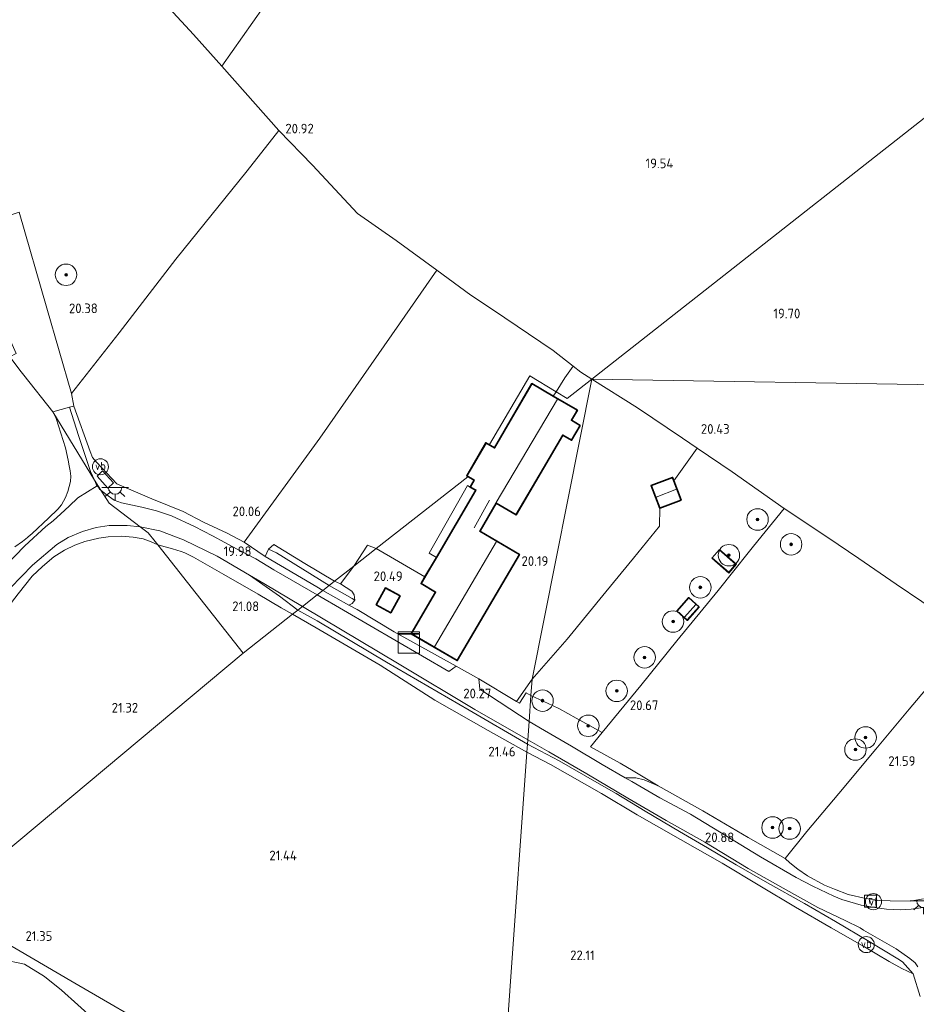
# Model space of a CAD drawing. Extents: x 196936 to 200438, y 361224 to 364196.
# Tile 238 of 256: x 198802 to 198969, y 363349 to 363532. Entities that reach past the tile are written whole.
import ezdxf
from ezdxf.enums import TextEntityAlignment as Align

# ---------------------------------------------------------------- set-up
doc = ezdxf.new("R2010")
doc.units = 0
for name, color, linetype, lineweight in [('B-ME-GR-BOOM-S', 90, 'Continuous', 25), ('B-ME-GR-BOOMTEELT-GV', 110, 'Continuous', 13), ('B-ME-GR-BOS-GV', 40, 'Continuous', 13), ('B-ME-GR-BOUWLAND_AKKERBOUW-GV', 80, 'Continuous', 13), ('B-ME-GR-GRAS-GV', 60, 'Continuous', 13), ('B-ME-GR-HAAG-G', 90, 'GR-HAAG1', 13), ('B-ME-GW-TALUD_KRUIN-G', 90, 'Continuous', 18), ('B-ME-GW-TALUD_TEEN-G', 90, 'Continuous', 18), ('B-ME-IE-MEUBILAIR_WEGMEUBILAIR-S', 7, 'Continuous', 25), ('B-ME-IE-TERREINAFSCHEIDING_DOORGANG-G', 210, 'Continuous', 18), ('B-ME-IE-TERREINAFSCHEIDING_KUNSTMATIG_HEKWERK-G', 20, 'IE-TERREINAFSCHEIDING-KUNSTMATIG', 18), ('B-ME-IE-TERREINAFSCHEIDING_KUNSTMATIG_MUUR-G', 90, 'IE-TERREINAFSCHEIDING-KUNSTMATIG-DICHT', 18), ('B-ME-IE-TERREINAFSCHEIDING_KUNSTMATIG_MUUR-GV', 90, 'Continuous', 18), ('B-ME-KG-KADASTRAAL_DAKRAND-G', 170, 'Continuous', 18), ('B-ME-KG-KADASTRAAL_NOK-G', 10, 'Continuous', 18), ('B-ME-KL-BRANDSTOF_LOCATIEPAAL-S', 40, 'Continuous', 25), ('B-ME-OG-BEBOUWING_BOERDERIJ-GV', 7, 'Continuous', 35), ('B-ME-OG-BEBOUWING_SCHUUR-GV', 7, 'Continuous', 35), ('B-ME-OG-HOOGTEPUNT-S', 7, 'Continuous', 25), ('B-ME-OG-TERREIN_ERF-GV', 7, 'Continuous', 18), ('B-ME-OG-TERREIN_GROEN_TUIN-GV', 7, 'Continuous', 18), ('B-ME-OG-WATER_GREPPEL-G', 160, 'Continuous', 18), ('B-ME-OG-WATER_SLOOT-G', 120, 'Continuous', 18), ('B-ME-RI-GWA_RIOOLPUT-S', 30, 'Continuous', 25), ('B-ME-VH-VERHARDING_ASFALT-GV', 252, 'Continuous', 18), ('B-ME-VH-VERHARDING_HALFVERHARDING-GV', 252, 'Continuous', 18), ('B-ME-VH-VERHARDING_STRAATBAKSTEEN-GV', 252, 'Continuous', 18), ('B-ME-VW-VERKEERSTEKEN_DRAAGCONSTRUCTIE-S', 7, 'Continuous', 25)]:
    doc.layers.add(name, color=color, linetype=linetype, lineweight=lineweight)
doc.styles.add('NLCS-ISO', font='NLCS-ISO.ttf')
doc.styles.add('NLCS-ISO-ANNOTATIVE-T18', font='NLCS-ISO.ttf', dxfattribs={"height": 1.8})
doc.linetypes.add('GR-HAAG1', pattern='A,6,[176,NLCS.SHX,S=0.125,R=0,X=0,Y=0],-2', length=8)
doc.linetypes.add('IE-TERREINAFSCHEIDING-KUNSTMATIG', pattern='A,4,[82,NLCS.SHX,S=0.75,R=90,X=0,Y=0],4,-2', length=10)
doc.linetypes.add('IE-TERREINAFSCHEIDING-KUNSTMATIG-DICHT', pattern='A,8,-1,[82,NLCS.SHX,S=0.75,R=90,X=0,Y=0],-1', length=10)

# ---------------------------------------------------------------- blocks, each defined once
blk = doc.blocks.new('SAL-HOOGTELABEL-SO')
at = {"color": 0, "linetype": 'ByBlock', "lineweight": -2, "style": 'NLCS-ISO-ANNOTATIVE-T18'}
blk.add_attdef('HOOGTE', text='', height=1.8, dxfattribs=at).set_placement((2.79, 0), align=Align.RIGHT)
blk = doc.blocks.new('SGR-BOOM_01-SO')
at = {"linetype": 'ByBlock', "lineweight": 18}
h = blk.add_hatch(color=0, dxfattribs=at)
h.dxf.hatch_style = 1
edge = h.paths.add_edge_path()
edge.add_arc((0, 0), 0.25, 0, 360)
at = {"color": 0, "linetype": 'ByBlock', "lineweight": 18}
for radius in [2, 0.25]:
    blk.add_circle((0, 0), radius, dxfattribs=at)
blk = doc.blocks.new('SKL-DATA_KAST-SO')
at = {"color": 0, "linetype": 'ByBlock', "lineweight": 18}
for points in [[(-2, 2), (2, 2), (2, 1.68), (-2, 1.68)], [(-2, 1.52), (2, 1.52), (2, -2), (-2, -2)]]:
    blk.add_lwpolyline(points, close=True, dxfattribs=at)
blk = doc.blocks.new('SIE-WATER_VERKLIKKER_TRANSPORTLEIDING-SO')
at = {"color": 0, "linetype": 'ByBlock', "lineweight": 18}
blk.add_circle((0, 0), 1.5, dxfattribs=at)
at = {"color": 0, "linetype": 'ByBlock', "lineweight": 18, "style": 'NLCS-ISO'}
blk.add_text('vt', height=1.5, dxfattribs=at).set_placement((0, 0), align=Align.MIDDLE_CENTER)
blk = doc.blocks.new('SRI-PUT_INSPECTIEPUT_RIOOLPUT-SO')
at = {"color": 0, "linetype": 'ByBlock', "lineweight": 18}
blk.add_lwpolyline([(-1.12, -1.12), (1.12, -1.12), (1.12, 1.12), (-1.12, 1.12)], close=True, dxfattribs=at)
at = {"color": 0, "linetype": 'ByBlock', "lineweight": 18, "style": 'NLCS-ISO'}
blk.add_text('r', height=1.5, dxfattribs=at).set_placement((0, 0.28), align=Align.MIDDLE_CENTER)
blk = doc.blocks.new('SKL-ET_OV_LICHTPUNT-SO')
at = {"color": 0, "linetype": 'ByBlock', "lineweight": 18}
for points in [[(-1.25, 0), (-2.5, 0)], [(1.25, 0), (2.5, 0)], [(-0.92, -0.85), (-1.83, -1.7)], [(0, -1.25), (0, -2.5)], [(0.92, -0.85), (1.83, -1.7)]]:
    blk.add_lwpolyline(points, dxfattribs=at)
blk.add_lwpolyline([(0, 0), (1.25, 0, -1), (-1.25, 0)], format="xyb", close=True, dxfattribs=at)
blk = doc.blocks.new('SIE-WEG_PAAL_VERKEERSBORD-SO')
at = {"color": 0, "linetype": 'ByBlock', "lineweight": 18}
blk.add_circle((0, 0), 1.5, dxfattribs=at)
at = {"color": 0, "linetype": 'ByBlock', "lineweight": 18, "style": 'NLCS-ISO'}
blk.add_text('vb', height=1.5, dxfattribs=at).set_placement((0, 0.13), align=Align.MIDDLE_CENTER)

msp = doc.modelspace()

# ---------------------------------------------------------------- linework, layer by layer
at = {"layer": 'B-ME-GR-BOOMTEELT-GV'}
for points in [[(198904.719, 363467.479, 20.796), (198903.141, 363465.286, 21.008), (198901.52, 363462.678, 20.842), (198896.634, 363465.639, 20.994), (198889.113, 363452.861, 20.749), (198888.471, 363453.237, 20.74), (198884.845, 363447.045, 20.615), (198885.114, 363446.887, 20.654), (198868.041, 363433.501, 20.537), (198866.416, 363434.165, 20.515), (198863.89, 363430.246, 20.487), (198860.275, 363427.412, 20.306), (198854.804, 363430.755, 20.204), (198849.004, 363434.252, 20.255), (198848.024, 363433.402, 20.177), (198847.406, 363432.051, 20.099), (198843.48, 363434.691, 20.099), (198857.585, 363454.043, 20.667), (198872.375, 363475.327, 20.857), (198879.325, 363485.32, 20.992), (198885.69, 363480.693, 21.053), (198889.707, 363478.041, 21.053), (198901.014, 363470.389, 20.903)], [(198896.634, 363465.639, 20.994), (198901.52, 363462.678, 20.842), (198901.023, 363461.889, 20.938), (198897.047, 363464.217, 20.99), (198890.043, 363452.258, 20.761), (198888.489, 363453.168, 20.74), (198884.913, 363447.063, 20.615), (198886.266, 363446.264, 20.86), (198885.553, 363444.971, 20.587), (198885.054, 363445.241, 20.617), (198877.924, 363432.637, 20.5), (198879.255, 363431.858, 20.5), (198877.126, 363428.226, 20.417), (198868.041, 363433.501, 20.537), (198885.114, 363446.887, 20.654), (198884.845, 363447.045, 20.615), (198888.471, 363453.237, 20.74), (198889.113, 363452.861, 20.749)], [(198863.89, 363430.246, 20.487), (198861.398, 363426.964, 20.331), (198860.275, 363427.412, 20.306)]]:
    msp.add_polyline3d(points, close=True, dxfattribs=at)
at = {"layer": 'B-ME-GR-BOS-GV'}
msp.add_polyline3d([(198798.413, 363357.006, 22.01), (198802.617, 363356.138, 21.979), (198806.341, 363353.851, 21.597), (198809.473, 363351.284, 21.82), (198815.592, 363345.825, 22.233), (198824.45, 363339.531, 22.836), (198834.01, 363333.934, 23.13), (198844.433, 363327.485, 23.48), (198855.851, 363320.825, 23.4), (198868.576, 363314.825, 22.86), (198877.712, 363310.197, 22.59), (198883.092, 363306.391, 22.574), (198889.46, 363302.525, 22.51), (198879.672, 363165.201, 22.288)], dxfattribs=at)
at = {"layer": 'B-ME-GR-BOUWLAND_AKKERBOUW-GV'}
for points in [[(198991.901, 363532.457, 19.223), (198992.876, 363531.543, 19.097), (198908.184, 363465.037, 20.834), (198906.136, 363466.365, 20.822), (198904.719, 363467.479, 20.796), (198901.014, 363470.389, 20.903), (198889.707, 363478.041, 21.053), (198885.69, 363480.693, 21.053), (198879.325, 363485.32, 20.992), (198871.783, 363490.858, 20.978), (198864.602, 363495.885, 20.972), (198856.172, 363504.903, 20.963), (198849.904, 363511.348, 20.783), (198839.298, 363523.293, 20.539), (198847.012, 363534.224, 20.586)], [(198969.608, 363423.685, 21.753), (198964.83, 363426.881, 21.699), (198957.9, 363431.635, 21.424), (198952.141, 363435.601, 21.176), (198943.992, 363440.989, 21.059), (198934.284, 363447.78, 20.857), (198927.773, 363452.196, 20.889), (198925.04, 363454.076, 20.897), (198916.691, 363459.708, 20.739), (198908.184, 363465.037, 20.834), (199044.571, 363462.782, 20.994)], [(198974.021, 363411.619, 21.884), (198967.237, 363403.608, 21.789), (198961.052, 363396.146, 21.776), (198954.152, 363387.922, 21.74), (198948.23, 363380.851, 21.767), (198944.143, 363375.809, 21.672), (198937.258, 363379.726, 21.677), (198928.874, 363384.688, 21.401), (198920.558, 363389.356, 21.086), (198915.883, 363392.114, 20.87), (198913.444, 363393.552, 20.757), (198907.95, 363396.627, 20.707), (198910.099, 363399.245, 20.695), (198917.313, 363408.036, 20.735), (198923.995, 363416.313, 20.893), (198931.684, 363425.708, 21.046), (198932.67, 363426.934, 21.055), (198933.609, 363428.101, 21.063), (198938.296, 363433.928, 21.104), (198943.992, 363440.989, 21.059), (198952.141, 363435.601, 21.176), (198957.9, 363431.635, 21.424), (198964.83, 363426.881, 21.699), (198969.608, 363423.685, 21.753)], [(198801.398, 363425.112, 21.039), (198804.024, 363428.397, 21.08), (198805.932, 363430.196, 21.148), (198808.055, 363431.998, 21.168), (198810.037, 363433.193, 21.158), (198811.961, 363434.135, 21.106), (198813.826, 363434.823, 21.194), (198816.423, 363435.45, 21.148), (198818.183, 363435.683, 21.153), (198820.562, 363435.826, 21.163), (198822.835, 363435.623, 21.13), (198824.677, 363435.294, 21.09), (198826.164, 363434.736, 21.064), (198827.409, 363434.191, 21.066), (198843.269, 363414.062, 21.085), (198785.539, 363365.757, 21.158)], [(198969.935, 363368.288, 21.48), (198967.427, 363367.886, 21.411), (198963.699, 363367.963, 21.343), (198961.757, 363368.025, 21.352), (198959.19, 363368.344, 21.315), (198955.918, 363369.09, 21.297), (198953.357, 363370.123, 21.302), (198951.513, 363370.857, 21.297), (198948.308, 363372.604, 21.325), (198946.515, 363373.853, 21.352), (198945.038, 363375.006, 21.439), (198944.143, 363375.809, 21.672), (198948.23, 363380.851, 21.767), (198954.152, 363387.922, 21.74), (198961.052, 363396.146, 21.776), (198967.237, 363403.608, 21.789), (198974.021, 363411.619, 21.884)], [(198889.761, 363306.747, 21.477), (198896.096, 363395.632, 21.4), (198900.516, 363393.309, 21.488), (198909.995, 363387.925, 21.596), (198916.637, 363383.942, 21.758), (198924.721, 363379.335, 21.983), (198932.444, 363374.957, 22.064), (198939.476, 363370.711, 22.114), (198946.09, 363366.762, 22.082), (198952.745, 363362.905, 21.992), (198958.953, 363359.38, 21.772), (198963.542, 363356.624, 21.596), (198965.9, 363355.306, 21.457), (198968.009, 363354.363, 21.282), (198969.323, 363350.116, 21.256)]]:
    msp.add_polyline3d(points, dxfattribs=at)
for points in [[(199047.407, 363465.629, 21.06), (199044.571, 363462.782, 20.994), (198908.184, 363465.037, 20.834), (198992.876, 363531.543, 19.097), (198997.327, 363527.107, 19.128), (199010.657, 363514.954, 19.593), (199016.077, 363510.224, 19.578), (199022.011, 363504.916, 19.59), (199025.038, 363502.147, 19.923), (199027.959, 363499.502, 20.139), (199031.647, 363495.847, 20.319), (199039.157, 363488.569, 20.934), (199042.672, 363483.373, 20.934), (199047.868, 363475.064, 21.039), (199050.849, 363469.782, 21.06), (199050.599, 363468.456, 21.06)], [(198852.463, 363421.282, 21.183), (198843.269, 363414.062, 21.085), (198827.409, 363434.191, 21.066), (198830.173, 363433.454, 21.078), (198831.734, 363432.96, 21.078), (198832.423, 363432.724, 21.078), (198834.037, 363431.881, 21.069), (198839.674, 363428.698, 21.087), (198846.094, 363425.019, 21.118), (198850.376, 363422.494, 21.166)], [(198896.096, 363395.632, 21.4), (198889.761, 363306.747, 21.477), (198872.926, 363316.715, 21.421), (198848.215, 363331.48, 21.325), (198828.409, 363343.034, 21.189), (198811.983, 363352.607, 21.101), (198798.511, 363360.469, 21.109), (198797.156, 363361.114, 21.085), (198796.864, 363360.795, 21.109), (198796.481, 363360.185, 21.222), (198785.539, 363365.757, 21.158), (198843.269, 363414.062, 21.085), (198852.463, 363421.282, 21.183), (198856.902, 363418.728, 21.183), (198868.8, 363411.833, 21.175), (198878.959, 363405.281, 21.231), (198888.868, 363399.669, 21.327)]]:
    msp.add_polyline3d(points, close=True, dxfattribs=at)
at = {"layer": 'B-ME-GR-GRAS-GV'}
for points in [[(198844.01, 363503.819, 20.531), (198830.741, 363487.404, 20.279), (198820.21, 363473.684, 20.198), (198811.343, 363462.371, 20.174), (198806.762, 363478.24, 20.303), (198801.618, 363496.152, 20.281), (198797.547, 363494.826, 20.246), (198786.304, 363519.244, 20.024), (198784.253, 363523.52, 19.868), (198783.048, 363526.305, 19.79), (198778.221, 363536.194, 19.027), (198771.45, 363549.28, 18.545), (198769.21, 363553.446, 18.41), (198795.466, 363570.831, 19.346), (198800.237, 363565.78, 19.352), (198812.885, 363552.169, 20.123), (198834.055, 363529.197, 20.456), (198839.298, 363523.293, 20.539), (198849.904, 363511.348, 20.783)], [(198857.585, 363454.043, 20.667), (198843.48, 363434.691, 20.099), (198840.33, 363436.371, 20.11), (198835.907, 363438.444, 20.01), (198832.125, 363440.411, 20.014), (198826.305, 363442.772, 20.005), (198819.792, 363445.587, 20.097), (198816.083, 363449.505, 20.171), (198815.229, 363450.445, 20.211), (198814.798, 363451.552, 20.211), (198811.778, 363460.024, 20.237), (198811.343, 363462.371, 20.174), (198820.21, 363473.684, 20.198), (198830.741, 363487.404, 20.279), (198844.01, 363503.819, 20.531), (198849.904, 363511.348, 20.783), (198856.172, 363504.903, 20.963), (198864.602, 363495.885, 20.972), (198871.783, 363490.858, 20.978), (198879.325, 363485.32, 20.992), (198872.375, 363475.327, 20.857)], [(198816.083, 363449.505, 20.171), (198819.792, 363445.587, 20.097), (198826.305, 363442.772, 20.005), (198832.125, 363440.411, 20.014), (198835.907, 363438.444, 20.01), (198840.33, 363436.371, 20.11), (198843.48, 363434.691, 20.099), (198847.406, 363432.051, 20.099), (198857.021, 363426.358, 20.099), (198858.099, 363425.706, 20.099), (198857.094, 363424.918, 20.03), (198848.978, 363429.571, 19.97), (198845.625, 363431.616, 19.976), (198842.208, 363433.413, 19.976), (198837.605, 363435.852, 20.015), (198834.222, 363437.619, 20.057), (198829.982, 363439.626, 20.042), (198827.164, 363440.518, 20.117), (198824.457, 363441.217, 20.132), (198820.633, 363442.043, 20.041), (198819.259, 363442.515, 20.076), (198817.711, 363443.628, 20.106), (198816.807, 363444.383, 20.101), (198815.616, 363446.235, 20.173), (198814.873, 363447.858, 20.151), (198812.624, 363454.569, 20.311), (198810.987, 363459.829, 20.303), (198811.778, 363460.024, 20.237), (198814.798, 363451.552, 20.211), (198815.229, 363450.445, 20.211)], [(198938.296, 363433.928, 21.104), (198933.609, 363428.101, 21.063), (198932.67, 363426.934, 21.055), (198931.684, 363425.708, 21.046), (198923.995, 363416.313, 20.893), (198917.313, 363408.036, 20.735), (198910.099, 363399.245, 20.695), (198905.29, 363401.925, 20.578), (198902.19, 363403.652, 20.502), (198900.841, 363404.29, 20.432), (198896.846, 363406.153, 20.232), (198897.065, 363409.228, 20.176), (198903.581, 363416.634, 20.308), (198910.79, 363425.458, 20.443), (198915.921, 363431.703, 20.623), (198920.801, 363437.685, 20.785), (198920.828, 363441.013, 20.754), (198924.834, 363442.544, 20.836), (198923.462, 363446.136, 20.948), (198927.773, 363452.196, 20.889), (198934.284, 363447.78, 20.857), (198943.992, 363440.989, 21.059)], [(198816.103, 363446.979, 20.141), (198818.118, 363444.782, 20.115), (198819.162, 363445.718, 20.111), (198817.092, 363447.984, 20.185)], [(198815.616, 363446.235, 20.173), (198816.807, 363444.383, 20.101), (198816.55, 363444.598, 20.099), (198816.28, 363444.975, 20.104), (198816.152, 363445.179, 20.113), (198815.962, 363445.484, 20.126)], [(198853.465, 363422.069, 20.141), (198852.463, 363421.282, 21.183), (198850.376, 363422.494, 21.166), (198846.094, 363425.019, 21.118), (198839.674, 363428.698, 21.087), (198834.037, 363431.881, 21.069), (198832.423, 363432.724, 21.078), (198831.734, 363432.96, 21.078), (198830.173, 363433.454, 21.078), (198827.409, 363434.191, 21.066), (198826.919, 363434.814, 21.145), (198825.621, 363436.462, 20.181), (198824.157, 363437.586, 19.932), (198827.792, 363436.837, 19.948), (198832.162, 363435.113, 19.961), (198838.435, 363432.108, 20.027), (198844.472, 363428.575, 20.045), (198850.046, 363424.653, 20.108)], [(198859.273, 363426.627, 19.802), (198858.099, 363425.706, 20.099), (198857.021, 363426.358, 20.099), (198847.406, 363432.051, 20.099), (198848.024, 363433.402, 20.177), (198849.521, 363432.696, 19.853)], [(198860.275, 363427.412, 20.306), (198859.273, 363426.627, 19.802), (198849.521, 363432.696, 19.853), (198848.024, 363433.402, 20.177), (198849.004, 363434.252, 20.255), (198854.804, 363430.755, 20.204)], [(198930.52, 363431.709, 20.978), (198933.7, 363428.959, 21.08), (198935.091, 363430.615, 21.08), (198931.94, 363433.338, 21.001), (198931.875, 363433.262, 20.913), (198930.585, 363431.785, 20.92)], [(198854.318, 363422.739, 20.077), (198853.465, 363422.069, 20.141), (198850.046, 363424.653, 20.108), (198844.472, 363428.575, 20.045), (198847.138, 363427.015, 20.053)], [(198863.938, 363424.914, 20.276), (198864.082, 363423.9, 20.276), (198863.556, 363424.188, 19.733), (198859.273, 363426.627, 19.802), (198860.275, 363427.412, 20.306), (198861.398, 363426.964, 20.331), (198863.539, 363425.57, 20.327)], [(198882.934, 363411.617, 20.036), (198881.583, 363410.629, 20.09), (198857.094, 363424.918, 20.03), (198858.099, 363425.706, 20.099), (198862.956, 363422.998, 20.276), (198864.543, 363422.156, 20.153), (198871.424, 363417.988, 20.036)], [(198863.577, 363423.275, 20.276), (198862.956, 363422.998, 20.276), (198858.099, 363425.706, 20.099), (198859.273, 363426.627, 19.802), (198863.556, 363424.188, 19.733), (198864.082, 363423.9, 20.276)], [(198923.986, 363421.866, 20.813), (198925.92, 363420.144, 20.892), (198928.172, 363422.673, 20.888), (198926.238, 363424.395, 20.892)], [(198896.199, 363397.089, 20.404), (198896.096, 363395.632, 21.4), (198888.868, 363399.669, 21.327), (198878.959, 363405.281, 21.231), (198868.8, 363411.833, 21.175), (198856.902, 363418.728, 21.183), (198852.463, 363421.282, 21.183), (198853.465, 363422.069, 20.141), (198857.043, 363420.087, 20.141), (198869.944, 363412.349, 20.221), (198885.36, 363403.447, 20.221)], [(198896.258, 363397.904, 20.313), (198896.199, 363397.089, 20.404), (198885.36, 363403.447, 20.221), (198869.944, 363412.349, 20.221), (198857.043, 363420.087, 20.141), (198853.465, 363422.069, 20.141), (198854.318, 363422.739, 20.077), (198872.311, 363412.001, 20.068), (198886.402, 363403.573, 20.181)], [(198894.154, 363405.068, 20.225), (198894.735, 363404.721, 20.235), (198895.942, 363406.66, 20.208), (198896.846, 363406.153, 20.232), (198896.501, 363401.319, 20.323), (198887.316, 363407.317, 20.17), (198887.168, 363409.237, 20.036)], [(198897.065, 363409.228, 20.176), (198896.846, 363406.153, 20.232), (198895.942, 363406.66, 20.208), (198894.735, 363404.721, 20.235), (198894.154, 363405.068, 20.225)], [(198915.883, 363392.114, 20.87), (198920.558, 363389.356, 21.086), (198917.957, 363390.475, 20.853), (198916.367, 363390.855, 20.704), (198914.409, 363390.86, 20.527), (198910.126, 363393.337, 20.472), (198904.386, 363396.719, 20.332), (198899.396, 363399.611, 20.309), (198896.501, 363401.319, 20.323), (198896.846, 363406.153, 20.232), (198900.841, 363404.29, 20.432), (198902.19, 363403.652, 20.502), (198905.29, 363401.925, 20.578), (198910.099, 363399.245, 20.695), (198907.95, 363396.627, 20.707), (198913.444, 363393.552, 20.757)], [(198965.979, 363356.585, 21.253), (198968.009, 363354.363, 21.282), (198965.9, 363355.306, 21.457), (198963.542, 363356.624, 21.596), (198958.953, 363359.38, 21.772), (198952.745, 363362.905, 21.992), (198946.09, 363366.762, 22.082), (198939.476, 363370.711, 22.114), (198932.444, 363374.957, 22.064), (198924.721, 363379.335, 21.983), (198916.637, 363383.942, 21.758), (198909.995, 363387.925, 21.596), (198900.516, 363393.309, 21.488), (198896.096, 363395.632, 21.4), (198896.199, 363397.089, 20.404), (198902.101, 363393.982, 20.391), (198908.683, 363390.204, 20.48), (198912.729, 363387.889, 20.525), (198918.119, 363384.644, 20.682), (198924.477, 363380.856, 20.84), (198929.696, 363377.819, 20.862), (198935.029, 363374.643, 20.943), (198940.856, 363371.291, 21.015), (198947.747, 363367.418, 21.028), (198953.545, 363364.1, 21.122), (198959.811, 363360.354, 21.212), (198965.138, 363357.115, 21.244)]]:
    msp.add_polyline3d(points, close=True, dxfattribs=at)
for points in [[(198847.012, 363534.224, 20.586), (198839.298, 363523.293, 20.539), (198834.055, 363529.197, 20.456), (198812.885, 363552.169, 20.123)], [(198799.983, 363426.203, 20.012), (198804.105, 363430.424, 20.007), (198808.624, 363434.287, 20.012), (198810.731, 363435.56, 20.012), (198813.396, 363436.704, 20.012), (198815.966, 363437.443, 19.997), (198818.342, 363437.801, 19.976), (198821.707, 363437.823, 19.986), (198824.157, 363437.586, 19.932), (198825.621, 363436.462, 20.181), (198826.919, 363434.814, 21.145), (198827.409, 363434.191, 21.066), (198826.164, 363434.736, 21.064), (198824.677, 363435.294, 21.09), (198822.835, 363435.623, 21.13), (198820.562, 363435.826, 21.163), (198818.183, 363435.683, 21.153), (198816.423, 363435.45, 21.148), (198813.826, 363434.823, 21.194), (198811.961, 363434.135, 21.106), (198810.037, 363433.193, 21.158), (198808.055, 363431.998, 21.168), (198805.932, 363430.196, 21.148), (198804.024, 363428.397, 21.08), (198801.398, 363425.112, 21.039)], [(198969.323, 363350.116, 21.256), (198968.009, 363354.363, 21.282), (198965.979, 363356.585, 21.253), (198965.138, 363357.115, 21.244), (198959.811, 363360.354, 21.212), (198953.545, 363364.1, 21.122), (198947.747, 363367.418, 21.028), (198940.856, 363371.291, 21.015), (198935.029, 363374.643, 20.943), (198929.696, 363377.819, 20.862), (198924.477, 363380.856, 20.84), (198918.119, 363384.644, 20.682), (198912.729, 363387.889, 20.525), (198908.683, 363390.204, 20.48), (198902.101, 363393.982, 20.391), (198896.199, 363397.089, 20.404), (198896.258, 363397.904, 20.313), (198900.215, 363395.643, 20.354), (198907.232, 363391.558, 20.466), (198914.88, 363387.059, 20.57), (198922.046, 363382.863, 20.754), (198929.195, 363378.829, 20.885), (198937.284, 363373.934, 20.97), (198943.803, 363370.314, 21.015), (198950.259, 363366.701, 21.011), (198955.329, 363364.28, 21.024), (198958.102, 363362.886, 21.092), (198958.768, 363362.5, 21.106), (198964.821, 363359.022, 21.128), (198967.389, 363357.169, 21.133), (198968.368, 363356.4, 21.115), (198968.835, 363355.618, 21.119)], [(198969.843, 363366.709, 21.093), (198967.605, 363366.387, 21.075), (198965.611, 363366.264, 21.088), (198963.03, 363366.36, 21.129), (198960.855, 363366.671, 21.079), (198958.312, 363367.146, 21.07), (198954.707, 363368.206, 21.034), (198953.231, 363368.8, 21.025), (198949.322, 363370.658, 21.043), (198946.224, 363372.307, 21.043), (198939.565, 363376.1, 21.003), (198933.355, 363379.912, 20.859), (198926.572, 363384.068, 20.818), (198920.828, 363387.099, 20.674), (198915.661, 363390.136, 20.575), (198914.409, 363390.86, 20.527), (198916.367, 363390.855, 20.704), (198917.957, 363390.475, 20.853), (198920.558, 363389.356, 21.086), (198928.874, 363384.688, 21.401), (198937.258, 363379.726, 21.677), (198944.143, 363375.809, 21.672), (198945.038, 363375.006, 21.439), (198946.515, 363373.853, 21.352), (198948.308, 363372.604, 21.325), (198951.513, 363370.857, 21.297), (198953.357, 363370.123, 21.302), (198955.918, 363369.09, 21.297), (198959.19, 363368.344, 21.315), (198961.757, 363368.025, 21.352), (198963.699, 363367.963, 21.343), (198967.427, 363367.886, 21.411), (198969.935, 363368.288, 21.48)], [(198798.511, 363360.469, 21.109), (198811.983, 363352.607, 21.101), (198828.409, 363343.034, 21.189), (198848.215, 363331.48, 21.325), (198872.926, 363316.715, 21.421), (198889.761, 363306.747, 21.477), (198889.46, 363302.525, 22.51), (198883.092, 363306.391, 22.574), (198877.712, 363310.197, 22.59), (198868.576, 363314.825, 22.86), (198855.851, 363320.825, 23.4), (198844.433, 363327.485, 23.48), (198834.01, 363333.934, 23.13), (198824.45, 363339.531, 22.836), (198815.592, 363345.825, 22.233), (198809.473, 363351.284, 21.82), (198806.341, 363353.851, 21.597), (198802.617, 363356.138, 21.979), (198798.413, 363357.006, 22.01)]]:
    msp.add_polyline3d(points, dxfattribs=at)
at = {"layer": 'B-ME-GR-HAAG-G'}
for points in [[(198857.585, 363454.043, 20.667), (198872.375, 363475.327, 20.857), (198879.325, 363485.32, 20.992)], [(198908.184, 363465.037, 20.834), (198916.691, 363459.708, 20.739), (198925.04, 363454.076, 20.897), (198927.773, 363452.196, 20.889), (198934.284, 363447.78, 20.857), (198943.992, 363440.989, 21.059)], [(198807.867, 363458.964, 20.222), (198808.462, 363457.75, 20.206), (198810.204, 363452.256, 20.228), (198810.749, 363449.997, 20.238), (198810.931, 363448.942, 20.241), (198811.106, 363447.968, 20.223), (198811.194, 363446.962, 20.223), (198811.16, 363446.01, 20.22), (198810.674, 363444.124, 20.22), (198810.256, 363443.02, 20.22), (198809.456, 363441.632, 20.218), (198808.796, 363440.851, 20.215), (198807.074, 363439.169, 20.194), (198804.013, 363436.304, 20.158), (198803.283, 363435.701, 20.129)], [(198857.585, 363454.043, 20.667), (198843.48, 363434.691, 20.099)], [(198943.992, 363440.989, 21.059), (198938.296, 363433.928, 21.104), (198933.609, 363428.101, 21.063)], [(198847.406, 363432.051, 20.099), (198857.021, 363426.358, 20.099), (198858.099, 363425.706, 20.099)], [(198862.956, 363422.998, 20.276), (198858.099, 363425.706, 20.099)], [(198932.67, 363426.934, 21.055), (198931.684, 363425.708, 21.046), (198923.995, 363416.313, 20.893), (198917.313, 363408.036, 20.735), (198910.099, 363399.245, 20.695), (198907.95, 363396.627, 20.707)], [(198882.934, 363411.617, 20.036), (198871.424, 363417.988, 20.036), (198864.543, 363422.156, 20.153), (198862.956, 363422.998, 20.276)], [(198894.154, 363405.068, 20.225), (198887.168, 363409.237, 20.036)], [(198902.19, 363403.652, 20.502), (198900.841, 363404.29, 20.432), (198896.846, 363406.153, 20.232)], [(198894.154, 363405.068, 20.225), (198894.735, 363404.721, 20.235)], [(198910.099, 363399.245, 20.695), (198905.29, 363401.925, 20.578)]]:
    msp.add_polyline3d(points, dxfattribs=at)
at = {"layer": 'B-ME-GW-TALUD_KRUIN-G'}
for points in [[(198778.169, 363381.106, 21.168), (198781.374, 363385.751, 21.122), (198786.213, 363394.923, 21.054), (198791.192, 363406.089, 21.023), (198794.706, 363413.915, 20.981), (198797.355, 363419.381, 20.935), (198798.726, 363421.623, 20.955), (198801.398, 363425.112, 21.039), (198804.024, 363428.397, 21.08), (198805.932, 363430.196, 21.148), (198808.055, 363431.998, 21.168), (198810.037, 363433.193, 21.158), (198811.961, 363434.135, 21.106), (198813.826, 363434.823, 21.194), (198816.423, 363435.45, 21.148), (198818.183, 363435.683, 21.153), (198820.562, 363435.826, 21.163), (198822.835, 363435.623, 21.13), (198824.677, 363435.294, 21.09), (198826.164, 363434.736, 21.064), (198827.409, 363434.191, 21.066)], [(198827.409, 363434.191, 21.066), (198830.173, 363433.454, 21.078), (198831.734, 363432.96, 21.078), (198832.423, 363432.724, 21.078), (198834.037, 363431.881, 21.069), (198839.674, 363428.698, 21.087), (198846.094, 363425.019, 21.118), (198850.376, 363422.494, 21.166), (198852.463, 363421.282, 21.183)], [(198852.463, 363421.282, 21.183), (198856.902, 363418.728, 21.183), (198868.8, 363411.833, 21.175), (198878.959, 363405.281, 21.231), (198888.868, 363399.669, 21.327), (198896.096, 363395.632, 21.4)], [(198896.096, 363395.632, 21.4), (198900.516, 363393.309, 21.488), (198909.995, 363387.925, 21.596), (198916.637, 363383.942, 21.758), (198924.721, 363379.335, 21.983), (198932.444, 363374.957, 22.064), (198939.476, 363370.711, 22.114), (198946.09, 363366.762, 22.082), (198952.745, 363362.905, 21.992), (198958.953, 363359.38, 21.772), (198963.542, 363356.624, 21.596), (198965.9, 363355.306, 21.457), (198968.009, 363354.363, 21.282)], [(198920.558, 363389.356, 21.086), (198917.957, 363390.475, 20.853), (198916.367, 363390.855, 20.704), (198914.409, 363390.86, 20.527)], [(198969.935, 363368.288, 21.48), (198967.427, 363367.886, 21.411), (198963.699, 363367.963, 21.343), (198961.757, 363368.025, 21.352), (198959.19, 363368.344, 21.315), (198955.918, 363369.09, 21.297), (198953.357, 363370.123, 21.302), (198951.513, 363370.857, 21.297), (198948.308, 363372.604, 21.325), (198946.515, 363373.853, 21.352), (198945.038, 363375.006, 21.439), (198944.143, 363375.809, 21.672)], [(198798.413, 363357.006, 22.01), (198802.617, 363356.138, 21.979), (198806.341, 363353.851, 21.597), (198809.473, 363351.284, 21.82), (198815.592, 363345.825, 22.233), (198824.45, 363339.531, 22.836), (198834.01, 363333.934, 23.13), (198844.433, 363327.485, 23.48), (198855.851, 363320.825, 23.4), (198868.576, 363314.825, 22.86), (198877.712, 363310.197, 22.59), (198883.092, 363306.391, 22.574), (198889.46, 363302.525, 22.51)]]:
    msp.add_polyline3d(points, dxfattribs=at)
at = {"layer": 'B-ME-GW-TALUD_TEEN-G'}
for points in [[(198824.157, 363437.586, 19.932), (198821.707, 363437.823, 19.986), (198818.342, 363437.801, 19.976), (198815.966, 363437.443, 19.997), (198813.396, 363436.704, 20.012), (198810.731, 363435.56, 20.012), (198808.624, 363434.287, 20.012), (198804.105, 363430.424, 20.007), (198799.983, 363426.203, 20.012), (198798.589, 363424.552, 20.033), (198795.787, 363420.506, 20.018), (198795.44, 363419.935, 20.017)], [(198844.472, 363428.575, 20.045), (198838.435, 363432.108, 20.027), (198832.162, 363435.113, 19.961), (198827.792, 363436.837, 19.948), (198824.157, 363437.586, 19.932)], [(198853.465, 363422.069, 20.141), (198850.046, 363424.653, 20.108), (198844.472, 363428.575, 20.045)], [(198896.199, 363397.089, 20.404), (198885.36, 363403.447, 20.221), (198869.944, 363412.349, 20.221), (198857.043, 363420.087, 20.141), (198853.465, 363422.069, 20.141)], [(198968.009, 363354.363, 21.282), (198965.979, 363356.585, 21.253), (198965.138, 363357.115, 21.244), (198959.811, 363360.354, 21.212), (198953.545, 363364.1, 21.122), (198947.747, 363367.418, 21.028), (198940.856, 363371.291, 21.015), (198935.029, 363374.643, 20.943), (198929.696, 363377.819, 20.862), (198924.477, 363380.856, 20.84), (198918.119, 363384.644, 20.682), (198912.729, 363387.889, 20.525), (198908.683, 363390.204, 20.48), (198902.101, 363393.982, 20.391), (198896.199, 363397.089, 20.404)], [(198914.409, 363390.86, 20.527), (198915.661, 363390.136, 20.575), (198920.828, 363387.099, 20.674), (198926.572, 363384.068, 20.818), (198933.355, 363379.912, 20.859), (198939.565, 363376.1, 21.003), (198946.224, 363372.307, 21.043), (198949.322, 363370.658, 21.043), (198953.231, 363368.8, 21.025), (198954.707, 363368.206, 21.034), (198958.312, 363367.146, 21.07), (198960.855, 363366.671, 21.079), (198963.03, 363366.36, 21.129), (198965.611, 363366.264, 21.088), (198967.605, 363366.387, 21.075), (198969.843, 363366.709, 21.093)], [(198889.761, 363306.747, 21.477), (198872.926, 363316.715, 21.421), (198848.215, 363331.48, 21.325), (198828.409, 363343.034, 21.189), (198811.983, 363352.607, 21.101), (198798.511, 363360.469, 21.109), (198797.156, 363361.114, 21.085), (198796.864, 363360.795, 21.109), (198796.481, 363360.185, 21.222), (198796.145, 363359.423, 21.236)]]:
    msp.add_polyline3d(points, dxfattribs=at)
at = {"layer": 'B-ME-IE-TERREINAFSCHEIDING_DOORGANG-G'}
for points in [[(198807.867, 363458.964, 20.222), (198810.987, 363459.829, 20.303), (198811.778, 363460.024, 20.237)], [(198843.48, 363434.691, 20.099), (198847.406, 363432.051, 20.099)], [(198932.67, 363426.934, 21.055), (198933.609, 363428.101, 21.063)], [(198882.934, 363411.617, 20.036), (198887.168, 363409.237, 20.036)], [(198905.29, 363401.925, 20.578), (198902.19, 363403.652, 20.502)]]:
    msp.add_polyline3d(points, dxfattribs=at)
at = {"layer": 'B-ME-IE-TERREINAFSCHEIDING_KUNSTMATIG_HEKWERK-G'}
for points in [[(198876.849, 363576.748, 20.248), (198869.496, 363566.629, 20.387), (198862.313, 363556.644, 20.469), (198853.896, 363544.028, 20.538), (198847.012, 363534.224, 20.586), (198839.298, 363523.293, 20.539)], [(198769.21, 363553.446, 18.41), (198795.466, 363570.831, 19.346), (198800.237, 363565.78, 19.352), (198812.885, 363552.169, 20.123), (198834.055, 363529.197, 20.456)], [(198834.055, 363529.197, 20.456), (198839.298, 363523.293, 20.539), (198849.904, 363511.348, 20.783)], [(198871.783, 363490.858, 20.978), (198864.602, 363495.885, 20.972), (198856.172, 363504.903, 20.963), (198849.904, 363511.348, 20.783), (198844.01, 363503.819, 20.531), (198830.741, 363487.404, 20.279), (198820.21, 363473.684, 20.198), (198811.343, 363462.371, 20.174)], [(198797.547, 363494.826, 20.246), (198801.618, 363496.152, 20.281), (198806.762, 363478.24, 20.303), (198811.343, 363462.371, 20.174)], [(198871.783, 363490.858, 20.978), (198879.325, 363485.32, 20.992), (198885.69, 363480.693, 21.053)], [(198901.014, 363470.389, 20.903), (198889.707, 363478.041, 21.053), (198885.69, 363480.693, 21.053)], [(198901.014, 363470.389, 20.903), (198904.719, 363467.479, 20.796), (198906.136, 363466.365, 20.822)], [(198904.719, 363467.479, 20.796), (198903.141, 363465.286, 21.008), (198901.52, 363462.678, 20.842)], [(198908.184, 363465.037, 20.834), (198906.136, 363466.365, 20.822)], [(198811.343, 363462.371, 20.174), (198811.778, 363460.024, 20.237)], [(198901.52, 363462.678, 20.842), (198901.023, 363461.889, 20.938)], [(198811.778, 363460.024, 20.237), (198814.798, 363451.552, 20.211), (198815.229, 363450.445, 20.211), (198816.083, 363449.505, 20.171), (198819.792, 363445.587, 20.097), (198826.305, 363442.772, 20.005), (198832.125, 363440.411, 20.014), (198835.907, 363438.444, 20.01), (198840.33, 363436.371, 20.11), (198843.48, 363434.691, 20.099)], [(198923.462, 363446.136, 20.948), (198927.773, 363452.196, 20.889)], [(198879.255, 363431.858, 20.5), (198877.924, 363432.637, 20.5), (198885.054, 363445.241, 20.617), (198885.553, 363444.971, 20.587)], [(198897.065, 363409.228, 20.176), (198903.581, 363416.634, 20.308), (198910.79, 363425.458, 20.443), (198915.921, 363431.703, 20.623), (198920.801, 363437.685, 20.785), (198920.828, 363441.013, 20.754)], [(198943.992, 363440.989, 21.059), (198952.141, 363435.601, 21.176), (198957.9, 363431.635, 21.424), (198964.83, 363426.881, 21.699), (198969.608, 363423.685, 21.753), (198978.72, 363417.337, 21.889), (198974.021, 363411.619, 21.884), (198967.237, 363403.608, 21.789), (198961.052, 363396.146, 21.776), (198954.152, 363387.922, 21.74), (198948.23, 363380.851, 21.767), (198944.143, 363375.809, 21.672)], [(198849.004, 363434.252, 20.255), (198848.024, 363433.402, 20.177), (198847.406, 363432.051, 20.099)], [(198860.275, 363427.412, 20.306), (198854.804, 363430.755, 20.204), (198849.004, 363434.252, 20.255)], [(198863.89, 363430.246, 20.487), (198866.416, 363434.165, 20.515), (198868.041, 363433.501, 20.537)], [(198877.126, 363428.226, 20.417), (198868.041, 363433.501, 20.537)], [(198863.89, 363430.246, 20.487), (198861.398, 363426.964, 20.331)], [(198863.539, 363425.57, 20.327), (198861.398, 363426.964, 20.331), (198860.275, 363427.412, 20.306)], [(198897.065, 363409.228, 20.176), (198894.154, 363405.068, 20.225)], [(198894.735, 363404.721, 20.235), (198895.942, 363406.66, 20.208), (198896.846, 363406.153, 20.232)], [(198915.883, 363392.114, 20.87), (198913.444, 363393.552, 20.757), (198907.95, 363396.627, 20.707)], [(198920.558, 363389.356, 21.086), (198915.883, 363392.114, 20.87)], [(198944.143, 363375.809, 21.672), (198937.258, 363379.726, 21.677), (198928.874, 363384.688, 21.401), (198920.558, 363389.356, 21.086)]]:
    msp.add_polyline3d(points, dxfattribs=at)
at = {"layer": 'B-ME-IE-TERREINAFSCHEIDING_KUNSTMATIG_MUUR-G'}
msp.add_polyline3d([(198931.946, 363433.267, 21.257), (198935.021, 363430.61, 21.324), (198933.695, 363429.03, 21.293), (198930.59, 363431.714, 21.207)], dxfattribs=at)
at = {"layer": 'B-ME-IE-TERREINAFSCHEIDING_KUNSTMATIG_MUUR-GV'}
msp.add_polyline3d([(198935.091, 363430.615, 21.08), (198933.7, 363428.959, 21.08), (198930.52, 363431.709, 20.978), (198930.585, 363431.785, 20.92), (198933.689, 363429.101, 20.696), (198934.951, 363430.604, 20.696), (198931.875, 363433.262, 20.913), (198931.94, 363433.338, 21.001)], close=True, dxfattribs=at)
at = {"layer": 'B-ME-KG-KADASTRAAL_DAKRAND-G'}
for points in [[(198904.414, 363453.741, 22.287), (198902.814, 363454.678, 22.459), (198902.771, 363454.704, 22.926), (198894.067, 363439.843, 22.912), (198890.375, 363442.005, 24.96), (198890.349, 363441.962, 22.808), (198887.332, 363436.81, 22.808), (198887.281, 363436.724, 24.446), (198894.655, 363432.405, 23.8), (198883.121, 363412.712, 23.627), (198874.636, 363417.682, 23.689), (198879.167, 363425.419, 23.689), (198876.467, 363427.001, 22.447), (198886.624, 363444.344, 22.447), (198886.649, 363444.387, 23.037), (198885.621, 363444.989, 22.537), (198886.37, 363446.267, 22.593), (198884.982, 363447.08, 22.385), (198888.507, 363453.1, 22.475), (198890.061, 363452.19, 22.621), (198897.065, 363464.149, 22.621), (198905.423, 363459.254, 22.87), (198904.324, 363457.378, 22.926), (198904.367, 363457.352, 22.459), (198905.977, 363456.41, 22.287)], [(198920.857, 363441.078, 22.848), (198919.281, 363445.203, 22.848), (198923.193, 363446.698, 22.848), (198924.769, 363442.573, 22.848)], [(198870.754, 363421.613, 22.865), (198868.129, 363423.056, 22.865), (198869.804, 363426.104, 22.865), (198872.429, 363424.662, 22.865)], [(198925.916, 363420.215, 22.522), (198924.056, 363421.87, 22.522), (198926.242, 363424.324, 22.522), (198928.101, 363422.669, 22.522)]]:
    msp.add_polyline3d(points, close=True, dxfattribs=at)
at = {"layer": 'B-ME-KG-KADASTRAAL_NOK-G'}
for points in [[(198890.375, 363442.072, 25.034), (198901.775, 363461.332, 25.034)], [(198920.152, 363443.063, 23.229), (198923.956, 363444.559, 23.253)], [(198889.154, 363442.498, 23.647), (198886.265, 363437.388, 23.69)], [(198890.428, 363434.823, 27.521), (198878.899, 363415.243, 27.509)], [(198927.538, 363423.104, 22.943), (198925.423, 363420.72, 22.847)]]:
    msp.add_polyline3d(points, dxfattribs=at)
at = {"layer": 'B-ME-OG-BEBOUWING_BOERDERIJ-GV'}
msp.add_polyline3d([(198906.045, 363456.427, 20.684), (198904.432, 363453.673, 20.705), (198902.789, 363454.635, 20.691), (198894.085, 363439.774, 20.344), (198890.392, 363441.937, 20.282), (198887.375, 363436.785, 20.31), (198887.35, 363436.741, 20.31), (198894.723, 363432.423, 20.289), (198883.139, 363412.644, 20.212), (198874.567, 363417.664, 20.24), (198879.099, 363425.402, 20.309), (198876.398, 363426.983, 20.393), (198877.126, 363428.226, 20.417), (198879.255, 363431.858, 20.5), (198886.583, 363444.364, 20.774), (198885.553, 363444.971, 20.587), (198886.266, 363446.264, 20.86), (198884.913, 363447.063, 20.615), (198888.489, 363453.168, 20.74), (198890.043, 363452.258, 20.761), (198897.047, 363464.217, 20.99), (198901.023, 363461.889, 20.938), (198905.491, 363459.272, 20.691), (198904.392, 363457.395, 20.65)], close=True, dxfattribs=at)
at = {"layer": 'B-ME-OG-BEBOUWING_SCHUUR-GV'}
for points in [[(198924.834, 363442.544, 20.836), (198920.828, 363441.013, 20.754), (198919.216, 363445.232, 20.727), (198923.222, 363446.763, 20.943), (198923.462, 363446.136, 20.948)], [(198872.497, 363424.681, 20.418), (198870.774, 363421.545, 20.418), (198868.061, 363423.036, 20.418), (198869.784, 363426.172, 20.418)], [(198928.172, 363422.673, 20.888), (198925.92, 363420.144, 20.892), (198923.986, 363421.866, 20.813), (198926.238, 363424.395, 20.892)]]:
    msp.add_polyline3d(points, close=True, dxfattribs=at)
at = {"layer": 'B-ME-OG-TERREIN_ERF-GV'}
for points in [[(198908.184, 363465.037, 20.834), (198903.59, 363461.424, 20.834), (198901.52, 363462.678, 20.842), (198903.141, 363465.286, 21.008), (198904.719, 363467.479, 20.796), (198906.136, 363466.365, 20.822)], [(198908.184, 363465.037, 20.834), (198897.065, 363409.228, 20.176), (198894.154, 363405.068, 20.225), (198887.168, 363409.237, 20.036), (198882.934, 363411.617, 20.036), (198871.424, 363417.988, 20.036), (198864.543, 363422.156, 20.153), (198862.956, 363422.998, 20.276), (198863.577, 363423.275, 20.276), (198864.082, 363423.9, 20.276), (198863.938, 363424.914, 20.276), (198863.539, 363425.57, 20.327), (198861.398, 363426.964, 20.331), (198863.89, 363430.246, 20.487), (198868.041, 363433.501, 20.537), (198877.126, 363428.226, 20.417), (198876.398, 363426.983, 20.393), (198879.099, 363425.402, 20.309), (198874.567, 363417.664, 20.24), (198883.139, 363412.644, 20.212), (198894.723, 363432.423, 20.289), (198887.35, 363436.741, 20.31), (198887.375, 363436.785, 20.31), (198890.392, 363441.937, 20.282), (198894.085, 363439.774, 20.344), (198902.789, 363454.635, 20.691), (198904.432, 363453.673, 20.705), (198906.045, 363456.427, 20.684), (198904.392, 363457.395, 20.65), (198905.491, 363459.272, 20.691), (198901.023, 363461.889, 20.938), (198901.52, 363462.678, 20.842), (198903.59, 363461.424, 20.834)], [(198927.773, 363452.196, 20.889), (198923.462, 363446.136, 20.948), (198923.222, 363446.763, 20.943), (198919.216, 363445.232, 20.727), (198920.828, 363441.013, 20.754), (198920.801, 363437.685, 20.785), (198915.921, 363431.703, 20.623), (198910.79, 363425.458, 20.443), (198903.581, 363416.634, 20.308), (198897.065, 363409.228, 20.176), (198908.184, 363465.037, 20.834), (198916.691, 363459.708, 20.739), (198925.04, 363454.076, 20.897)], [(198886.583, 363444.364, 20.774), (198879.255, 363431.858, 20.5), (198877.924, 363432.637, 20.5), (198885.054, 363445.241, 20.617), (198885.553, 363444.971, 20.587)], [(198868.041, 363433.501, 20.537), (198863.89, 363430.246, 20.487), (198866.416, 363434.165, 20.515)], [(198872.497, 363424.681, 20.418), (198869.784, 363426.172, 20.418), (198868.061, 363423.036, 20.418), (198870.774, 363421.545, 20.418)]]:
    msp.add_polyline3d(points, close=True, dxfattribs=at)
at = {"layer": 'B-ME-OG-TERREIN_GROEN_TUIN-GV'}
msp.add_polyline3d([(198810.987, 363459.829, 20.303), (198807.867, 363458.964, 20.222), (198802.497, 363465.767, 20.036), (198802, 363466.41, 20.223), (198799.84, 363469.203, 20.269), (198801.077, 363469.82, 20.303), (198799.268, 363473.833, 20.33), (198791.353, 363490.357, 20.176), (198792.518, 363492.678, 20.226), (198797.547, 363494.826, 20.246), (198801.618, 363496.152, 20.281), (198806.762, 363478.24, 20.303), (198811.343, 363462.371, 20.174), (198811.778, 363460.024, 20.237)], close=True, dxfattribs=at)
msp.add_polyline3d([(198799.84, 363469.203, 20.269), (198802, 363466.41, 20.223), (198802.497, 363465.767, 20.036), (198807.867, 363458.964, 20.222), (198808.462, 363457.75, 20.206), (198810.204, 363452.256, 20.228), (198810.749, 363449.997, 20.238), (198810.931, 363448.942, 20.241), (198811.106, 363447.968, 20.223), (198811.194, 363446.962, 20.223), (198811.16, 363446.01, 20.22), (198810.674, 363444.124, 20.22), (198810.256, 363443.02, 20.22), (198809.456, 363441.632, 20.218), (198808.796, 363440.851, 20.215), (198807.074, 363439.169, 20.194), (198804.013, 363436.304, 20.158), (198803.283, 363435.701, 20.129), (198803.156, 363435.596, 20.124), (198802.206, 363434.829, 20.124), (198800.8, 363433.821, 20.103)], dxfattribs=at)
at = {"layer": 'B-ME-OG-WATER_GREPPEL-G'}
for points in [[(198859.273, 363426.627, 19.802), (198849.521, 363432.696, 19.853)], [(198859.273, 363426.627, 19.802), (198863.556, 363424.188, 19.733)]]:
    msp.add_polyline3d(points, dxfattribs=at)
at = {"layer": 'B-ME-OG-WATER_SLOOT-G'}
msp.add_polyline3d([(198862.956, 363422.998, 20.276), (198863.577, 363423.275, 20.276), (198864.082, 363423.9, 20.276), (198863.938, 363424.914, 20.276), (198863.539, 363425.57, 20.327)], dxfattribs=at)
at = {"layer": 'B-ME-VH-VERHARDING_ASFALT-GV'}
for points in [[(198799.031, 363430.224, 20.049), (198802.681, 363434.02, 20.085), (198806.6, 363437.595, 20.106), (198807.917, 363438.677, 20.111), (198809.354, 363439.959, 20.116), (198810.892, 363441.394, 20.106), (198812.496, 363442.944, 20.137), (198816.152, 363445.179, 20.113), (198816.28, 363444.975, 20.104), (198816.55, 363444.598, 20.099), (198816.807, 363444.383, 20.101), (198818.352, 363441.982, 19.994), (198824.157, 363437.586, 19.932), (198821.707, 363437.823, 19.986), (198818.342, 363437.801, 19.976), (198815.966, 363437.443, 19.997), (198813.396, 363436.704, 20.012), (198810.731, 363435.56, 20.012), (198808.624, 363434.287, 20.012), (198804.105, 363430.424, 20.007), (198799.983, 363426.203, 20.012)], [(198968.835, 363355.618, 21.119), (198968.368, 363356.4, 21.115), (198967.389, 363357.169, 21.133), (198964.821, 363359.022, 21.128), (198958.768, 363362.5, 21.106), (198958.102, 363362.886, 21.092), (198955.329, 363364.28, 21.024), (198950.259, 363366.701, 21.011), (198943.803, 363370.314, 21.015), (198937.284, 363373.934, 20.97), (198929.195, 363378.829, 20.885), (198922.046, 363382.863, 20.754), (198914.88, 363387.059, 20.57), (198907.232, 363391.558, 20.466), (198900.215, 363395.643, 20.354), (198896.258, 363397.904, 20.313), (198896.501, 363401.319, 20.323), (198899.396, 363399.611, 20.309), (198904.386, 363396.719, 20.332), (198910.126, 363393.337, 20.472), (198914.409, 363390.86, 20.527), (198915.661, 363390.136, 20.575), (198920.828, 363387.099, 20.674), (198926.572, 363384.068, 20.818), (198933.355, 363379.912, 20.859), (198939.565, 363376.1, 21.003), (198946.224, 363372.307, 21.043), (198949.322, 363370.658, 21.043), (198953.231, 363368.8, 21.025), (198954.707, 363368.206, 21.034), (198958.312, 363367.146, 21.07), (198960.855, 363366.671, 21.079), (198963.03, 363366.36, 21.129), (198965.611, 363366.264, 21.088), (198967.605, 363366.387, 21.075), (198969.843, 363366.709, 21.093)]]:
    msp.add_polyline3d(points, dxfattribs=at)
for points in [[(198857.094, 363424.918, 20.03), (198854.318, 363422.739, 20.077), (198847.138, 363427.015, 20.053), (198844.472, 363428.575, 20.045), (198838.435, 363432.108, 20.027), (198832.162, 363435.113, 19.961), (198827.792, 363436.837, 19.948), (198824.157, 363437.586, 19.932), (198818.352, 363441.982, 19.994), (198816.807, 363444.383, 20.101), (198817.711, 363443.628, 20.106), (198819.259, 363442.515, 20.076), (198820.633, 363442.043, 20.041), (198824.457, 363441.217, 20.132), (198827.164, 363440.518, 20.117), (198829.982, 363439.626, 20.042), (198834.222, 363437.619, 20.057), (198837.605, 363435.852, 20.015), (198842.208, 363433.413, 19.976), (198845.625, 363431.616, 19.976), (198848.978, 363429.571, 19.97)], [(198857.094, 363424.918, 20.03), (198881.583, 363410.629, 20.09), (198882.934, 363411.617, 20.036), (198887.168, 363409.237, 20.036), (198887.316, 363407.317, 20.17), (198896.501, 363401.319, 20.323), (198896.258, 363397.904, 20.313), (198886.402, 363403.573, 20.181), (198872.311, 363412.001, 20.068), (198854.318, 363422.739, 20.077)]]:
    msp.add_polyline3d(points, close=True, dxfattribs=at)
at = {"layer": 'B-ME-VH-VERHARDING_HALFVERHARDING-GV'}
msp.add_polyline3d([(198800.8, 363433.821, 20.103), (198802.206, 363434.829, 20.124), (198803.156, 363435.596, 20.124), (198803.283, 363435.701, 20.129), (198804.013, 363436.304, 20.158), (198807.074, 363439.169, 20.194), (198808.796, 363440.851, 20.215), (198809.456, 363441.632, 20.218), (198810.256, 363443.02, 20.22), (198810.674, 363444.124, 20.22), (198811.16, 363446.01, 20.22), (198811.194, 363446.962, 20.223), (198811.106, 363447.968, 20.223), (198810.931, 363448.942, 20.241), (198810.749, 363449.997, 20.238), (198810.204, 363452.256, 20.228), (198808.462, 363457.75, 20.206), (198807.867, 363458.964, 20.222), (198815.616, 363446.235, 20.173), (198815.962, 363445.484, 20.126), (198816.152, 363445.179, 20.113), (198812.496, 363442.944, 20.137), (198810.892, 363441.394, 20.106), (198809.354, 363439.959, 20.116), (198807.917, 363438.677, 20.111), (198806.6, 363437.595, 20.106), (198802.681, 363434.02, 20.085), (198799.031, 363430.224, 20.049)], dxfattribs=at)
for points in [[(198814.873, 363447.858, 20.151), (198815.616, 363446.235, 20.173), (198807.867, 363458.964, 20.222), (198810.987, 363459.829, 20.303), (198812.624, 363454.569, 20.311)], [(198819.162, 363445.718, 20.111), (198818.118, 363444.782, 20.115), (198816.103, 363446.979, 20.141), (198817.092, 363447.984, 20.185)]]:
    msp.add_polyline3d(points, close=True, dxfattribs=at)
at = {"layer": 'B-ME-VH-VERHARDING_STRAATBAKSTEEN-GV'}
msp.add_polyline3d([(198934.951, 363430.604, 20.696), (198933.689, 363429.101, 20.696), (198930.585, 363431.785, 20.92), (198931.875, 363433.262, 20.913)], close=True, dxfattribs=at)

# ---------------------------------------------------------------- block references
at = {"layer": 'B-ME-GR-BOOM-S'}
for p in [(198810.325, 363484.476, 20.364), (198939.033, 363438.925, 20.965), (198945.279, 363434.299, 21.116), (198933.703, 363432.27, 21.071), (198928.382, 363426.293, 20.974), (198923.307, 363419.921, 20.776), (198918.011, 363413.25, 20.636), (198912.822, 363407.017, 20.501), (198899.021, 363405.194, 20.401), (198907.523, 363400.521, 20.638), (198959.141, 363398.346, 21.571), (198957.254, 363396.099, 21.58), (198941.825, 363381.583, 21.558), (198945.008, 363381.396, 21.607)]:
    msp.add_blockref('SGR-BOOM_01-SO', p, dxfattribs=at)
at = {"layer": 'B-ME-IE-MEUBILAIR_WEGMEUBILAIR-S'}
for name, p in [('SKL-ET_OV_LICHTPUNT-SO', (198819.467, 363444.876, 20.133)), ('SKL-DATA_KAST-SO', (198874.114, 363416.033, 20.958)), ('SKL-ET_OV_LICHTPUNT-SO', (198969.918, 363367.928, 21.446))]:
    msp.add_blockref(name, p, dxfattribs=at)
at = {"layer": 'B-ME-KL-BRANDSTOF_LOCATIEPAAL-S'}
msp.add_blockref('SIE-WATER_VERKLIKKER_TRANSPORTLEIDING-SO', (198960.602, 363367.774, 22.002), dxfattribs=at)
at = {"layer": 'B-ME-OG-HOOGTEPUNT-S'}
for p, values in [((198853.647, 363510.79, 20.915), {'HOOGTE': '20.92'}), ((198920.561, 363504.319, 19.536), {'HOOGTE': '19.54'}), ((198813.441, 363477.33, 20.378), {'HOOGTE': '20.38'}), ((198944.201, 363476.371, 19.695), {'HOOGTE': '19.70'}), ((198931.051, 363454.88, 20.425), {'HOOGTE': '20.43'}), ((198843.802, 363439.54, 20.063), {'HOOGTE': '20.06'}), ((198842.057, 363432.116, 19.976), {'HOOGTE': '19.98'}), ((198897.295, 363430.288, 20.192), {'HOOGTE': '20.19'}), ((198870.194, 363427.456, 20.493), {'HOOGTE': '20.49'}), ((198843.481, 363421.863, 21.08), {'HOOGTE': '21.08'}), ((198886.7, 363405.631, 20.274), {'HOOGTE': '20.27'}), ((198917.78, 363403.445, 20.672), {'HOOGTE': '20.67'}), ((198820.96, 363402.983, 21.319), {'HOOGTE': '21.32'}), ((198891.208, 363394.813, 21.463), {'HOOGTE': '21.46'}), ((198965.632, 363393.062, 21.587), {'HOOGTE': '21.59'}), ((198931.911, 363378.852, 20.884), {'HOOGTE': '20.88'}), ((198850.502, 363375.475, 21.435), {'HOOGTE': '21.44'}), ((198804.995, 363360.485, 21.354), {'HOOGTE': '21.35'}), ((198905.936, 363356.888, 22.112), {'HOOGTE': '22.11'})]:
    msp.add_blockref('SAL-HOOGTELABEL-SO', p, dxfattribs=at).add_auto_attribs(values)
at = {"layer": 'B-ME-RI-GWA_RIOOLPUT-S'}
msp.add_blockref('SRI-PUT_INSPECTIEPUT_RIOOLPUT-SO', (198960.063, 363367.884, 21.311), dxfattribs=at)
at = {"layer": 'B-ME-VW-VERKEERSTEKEN_DRAAGCONSTRUCTIE-S'}
for p in [(198816.732, 363448.738, 20.155), (198959.265, 363359.79, 21.648)]:
    msp.add_blockref('SIE-WEG_PAAL_VERKEERSBORD-SO', p, dxfattribs=at)

doc.saveas('drawing.dxf')
